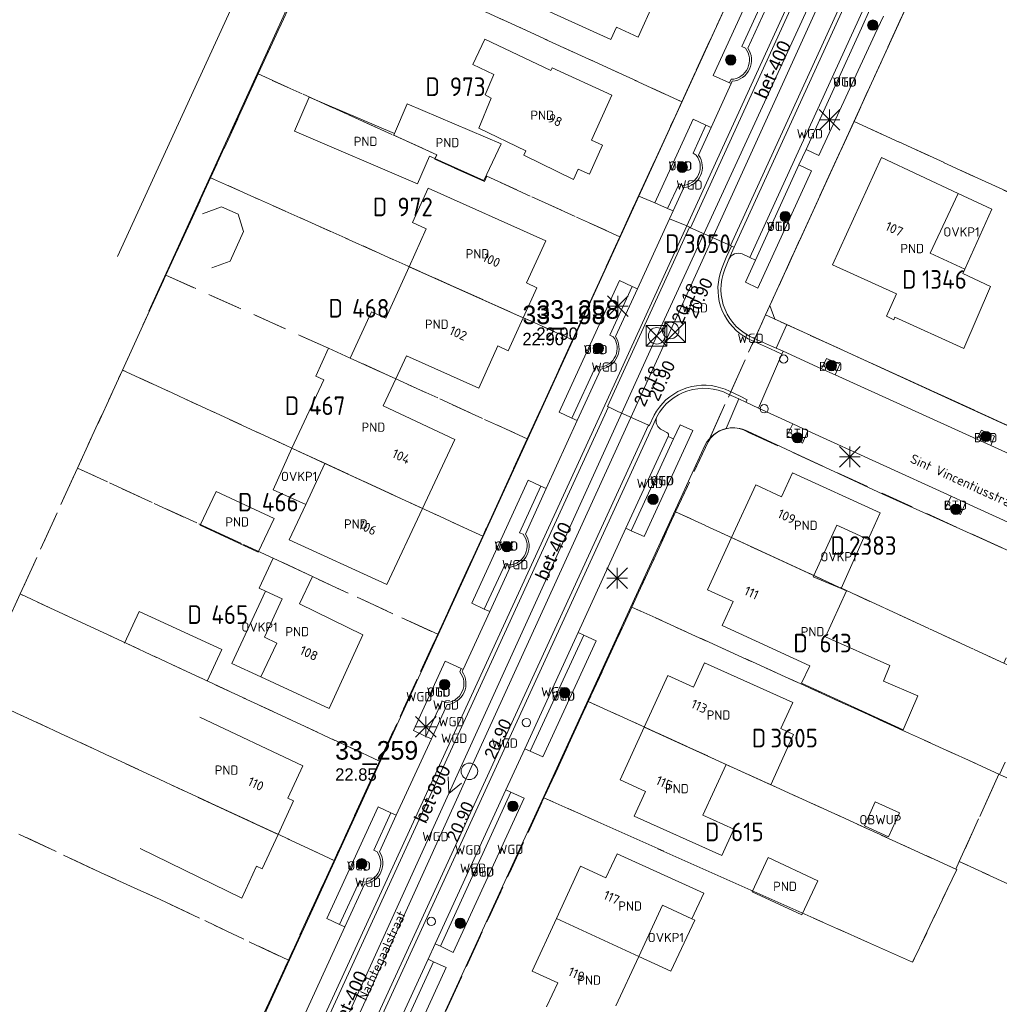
# Model space of a CAD drawing. Header units: metres. Extents: x 207644 to 210135, y 370459 to 373417.
# Tile 19 of 256: x 207854 to 207949, y 372115 to 372210. Entities that reach past the tile are written whole.
import ezdxf
from ezdxf.enums import TextEntityAlignment as Align

# ---------------------------------------------------------------- set-up
doc = ezdxf.new("R2010")
doc.units = ezdxf.units.M
doc.linetypes.add('HIDDEN2', pattern=[4.7625, 3.175, -1.5875])
for name, color, linetype in [('BTD', 7, 'Continuous'), ('CON_BxH400x400mm', 7, 'Continuous'), ('CON_BxH800x800mm', 7, 'Continuous'), ('DMM_BxH400x400mm', 7, 'Continuous'), ('DMM_BxH800x800mm', 7, 'Continuous'), ('GB', 1, 'Continuous'), ('GB07', 1, 'Continuous'), ('GB11', 1, 'Continuous'), ('INV_BxH400x400mm', 7, 'Continuous'), ('INV_BxH800x800mm', 7, 'Continuous'), ('KAD_perceelnummer', 212, 'Continuous'), ('KAD_sectie', 212, 'Continuous'), ('KAD_Vastgesteld_Perceel', 212, 'Continuous'), ('NAR', 7, 'Continuous'), ('NLV_inspectieput', 7, 'Continuous'), ('NNR_inspectieput', 7, 'Continuous'), ('NOD_inspectieput', 7, 'Continuous'), ('OBWUP', 7, 'Continuous'), ('ORL', 7, 'Continuous'), ('OTD', 7, 'Continuous'), ('OVKP1', 7, 'Continuous'), ('PIJL', 7, 'Continuous'), ('PND', 7, 'Continuous'), ('trottoirkolk', 7, 'Continuous'), ('VGO', 7, 'Continuous'), ('WGD', 7, 'Continuous')]:
    doc.layers.add(name, color=color, linetype=linetype)
for name, color, linetype, lineweight in [('GIMGMV', 7, 'Continuous', 25), ('GMV', 7, 'Continuous', 25), ('GP1', 7, 'Continuous', 30), ('GPLANPND', 6, 'Continuous', 25), ('Q21_lantaarnpaal', 1, 'Continuous', 0), ('Q26_boom', 72, 'Continuous', 0), ('Q28_rioolput', 153, 'Continuous', 0)]:
    doc.layers.add(name, color=color, linetype=linetype, lineweight=lineweight)
doc.styles.add('ISO', font='isocpeur.ttf', dxfattribs={"height": 1})
doc.styles.add('ISOCP', font='ISOCP.shx', dxfattribs={"height": 1.8})

# ---------------------------------------------------------------- blocks, each defined once
blk = doc.blocks.new('ACMAP_ANN_TEMPLATE_Vastgesteld_Perceelnummer')
at = {"layer": 'KAD_perceelnummer', "style": 'ISOCP'}
blk.add_attdef('Perceelnummer', text='', height=1.8, dxfattribs=at).set_placement((0, 0), align=Align.MIDDLE)
at = {"layer": 'KAD_sectie', "style": 'ISOCP'}
blk.add_attdef('sectie', text='', height=1.8, dxfattribs=at).set_placement((-2.7, 0), align=Align.MIDDLE_RIGHT)
blk = doc.blocks.new('Q26')
blk.add_hatch(color=256).paths.add_polyline_path([(-0.452, -0.01, 1), (0.548, -0.01, 1)])
blk.add_circle((0.048, -0.01), 0.5)
blk = doc.blocks.new('Q28')
at = {"linetype": 'Continuous'}
for p, q in [((-1, -1), (1, 1)), ((-1, 1), (1, -1))]:
    blk.add_line(p, q, dxfattribs=at)
blk.add_lwpolyline([(1, 1), (1, -1), (-1, -1), (-1, 1)], close=True)
blk = doc.blocks.new('Q21')
for p, q in [((-1, 1), (0, 0)), ((0, 1), (0, 0)), ((0, 0), (1, 1)), ((-1, 0), (0, 0)), ((-1, -1), (0, 0)), ((0, 0), (1, 0)), ((0, 0), (0, -1)), ((0, 0), (1, -1))]:
    blk.add_line(p, q)

msp = doc.modelspace()

# ---------------------------------------------------------------- linework, layer by layer
at = {"layer": 'CON_BxH400x400mm', "color": 253, "linetype": 'Continuous', "lineweight": 13}
for points in [[(207939.77, 372230.33), (207916.83, 372179.77)], [(207916.83, 372179.77), (207897.36, 372137.09)], [(207897.36, 372137.09), (207877.34, 372092.92)]]:
    msp.add_lwpolyline(points, dxfattribs=at)
at = {"layer": 'CON_BxH800x800mm', "color": 253, "linetype": 'Continuous', "lineweight": 13}
for points in [[(207964.761, 372286.21), (207915.48, 372179.25)], [(207915.48, 372179.25), (207875.24, 372090.63)]]:
    msp.add_lwpolyline(points, dxfattribs=at)
at = {"layer": 'GB', "color": 253, "linetype": 'Continuous', "lineweight": 13}
for points in [[(207863.297, 372186.917), (207880.665, 372224.803)], [(207866.343, 372181.636), (207885.081, 372222.733)], [(207911.057, 372207.923), (207904.142, 372211.082)], [(207915.191, 372211.519), (207913.677, 372208.155)], [(207911.602, 372209.121), (207911.057, 372207.923)], [(207913.677, 372208.155), (207911.602, 372209.121)], [(207898.841, 372207.966), (207897.684, 372205.505)], [(207905.243, 372204.952), (207898.841, 372207.966)], [(207897.684, 372205.505), (207899.724, 372204.541)], [(207905.359, 372205.202), (207905.243, 372204.952)], [(207911.142, 372202.535), (207905.359, 372205.202)], [(207909.159, 372198.206), (207911.142, 372202.535)], [(207891.338, 372201.711), (207900.427, 372197.828)], [(207898.263, 372199.35), (207902.828, 372197.164)], [(207910.252, 372197.711), (207909.159, 372198.206)], [(207900.427, 372197.828), (207898.763, 372194.29)], [(207908.982, 372194.902), (207910.252, 372197.711)], [(207892.326, 372193.978), (207893.513, 372196.635)], [(207893.513, 372196.635), (207894.025, 372196.406)], [(207898.763, 372194.29), (207894.025, 372196.406)], [(207902.828, 372197.164), (207902.631, 372196.747)], [(207902.631, 372196.747), (207907.431, 372194.382)], [(207932.504, 372186.133), (207937.225, 372196.506)], [(207937.225, 372196.506), (207944.654, 372193.034)], [(207907.431, 372194.382), (207907.889, 372195.396)], [(207907.889, 372195.396), (207908.982, 372194.902)], [(207893.369, 372193.534), (207891.843, 372190.213)], [(207904.752, 372188.45), (207893.369, 372193.534)], [(207891.843, 372190.213), (207893.188, 372189.6)], [(207902.881, 372184.369), (207904.752, 372188.45)], [(207938.687, 372183.318), (207932.504, 372186.133)], [(207945.102, 372185.275), (207947.782, 372184.015)], [(207902.568, 372180.996), (207903.892, 372183.909)], [(207903.892, 372183.909), (207902.881, 372184.369)], [(207947.782, 372184.015), (207945.191, 372178.028)], [(207937.704, 372181.139), (207938.687, 372183.318)], [(207885.828, 372177.093), (207887.9, 372181.587)], [(207887.9, 372181.587), (207889.276, 372180.964)], [(207938.422, 372180.808), (207937.704, 372181.139)], [(207938.533, 372181.054), (207938.422, 372180.808)], [(207945.191, 372178.028), (207938.533, 372181.054)], [(207901.121, 372177.813), (207902.568, 372180.996)], [(207898.258, 372174.171), (207900.11, 372178.272)], [(207900.11, 372178.272), (207901.121, 372177.813)], [(207883.734, 372178.05), (207882.486, 372175.35)], [(207885.828, 372177.093), (207883.734, 372178.05)], [(207890.236, 372175.082), (207891.267, 372177.315)], [(207891.267, 372177.315), (207898.258, 372174.171)], [(207882.486, 372175.35), (207883.26, 372174.995)], [(207889.027, 372172.466), (207890.236, 372175.082)], [(207895.962, 372169.22), (207889.027, 372172.466)], [(207892.824, 372162.544), (207895.962, 372169.22)], [(207883.376, 372166.903), (207881.523, 372162.933)], [(207927.542, 372163.665), (207928.627, 372165.996)], [(207928.627, 372165.996), (207937.094, 372162.115)], [(207878.457, 372161.557), (207872.844, 372164.178)], [(207922.72, 372159.721), (207925.064, 372164.813)], [(207925.064, 372164.813), (207927.542, 372163.665)], [(207879.92, 372159.497), (207881.523, 372162.933)], [(207892.824, 372162.544), (207889.362, 372155.179)], [(207937.094, 372162.115), (207935.935, 372159.547)], [(207876.933, 372158.294), (207878.457, 372161.557)], [(207871.32, 372160.915), (207876.933, 372158.294)], [(207930.699, 372156.04), (207932.902, 372160.928)], [(207932.902, 372160.928), (207935.527, 372159.733)], [(207889.362, 372155.179), (207879.92, 372159.497)], [(207920.395, 372154.672), (207922.72, 372159.721)], [(207935.935, 372159.547), (207935.527, 372159.733)], [(207878.387, 372157.72), (207877.028, 372154.831)], [(207882.169, 372155.94), (207878.387, 372157.72)], [(207880.907, 372153.289), (207882.169, 372155.94)], [(207930.699, 372156.04), (207930.637, 372155.903)], [(207877.028, 372154.831), (207877.629, 372154.546)], [(207922.874, 372153.53), (207920.395, 372154.672)], [(207921.812, 372151.223), (207922.874, 372153.53)], [(207887.049, 372150.308), (207880.907, 372153.289)], [(207930.287, 372147.287), (207921.812, 372151.223)], [(207883.79, 372143.17), (207887.049, 372150.308)], [(207919.038, 372145.234), (207920.115, 372147.585)], [(207920.115, 372147.585), (207928.648, 372143.746)], [(207929.508, 372145.609), (207930.287, 372147.287)], [(207877.189, 372146.231), (207883.79, 372143.17)], [(207914.281, 372141.375), (207916.568, 372146.366)], [(207916.568, 372146.366), (207919.038, 372145.234)], [(207939.315, 372141.114), (207929.508, 372145.609)], [(207928.648, 372143.746), (207927.481, 372141.229)], [(207871.266, 372142.341), (207881.246, 372137.622)], [(207911.933, 372136.251), (207914.281, 372141.375)], [(207881.246, 372137.622), (207879.805, 372134.498)], [(207922.209, 372137.759), (207919.953, 372132.861)], [(207914.387, 372135.126), (207911.933, 372136.251)], [(207871.123, 372134.572), (207878.848, 372130.985)], [(207879.805, 372134.498), (207880.349, 372134.246)], [(207913.304, 372132.762), (207914.387, 372135.126)], [(207880.349, 372134.246), (207878.848, 372130.985)], [(207921.771, 372128.939), (207913.304, 372132.762)], [(207919.953, 372132.861), (207922.953, 372131.494)], [(207922.953, 372131.494), (207921.771, 372128.939)], [(207877.314, 372127.653), (207878.848, 372130.985)], [(207865.504, 372129.611), (207875.334, 372124.822)], [(207910.574, 372126.781), (207911.647, 372129.117)], [(207911.647, 372129.117), (207920.036, 372125.3)], [(207924.722, 372125.417), (207926.262, 372128.733)], [(207926.262, 372128.733), (207931.074, 372126.498)], [(207875.334, 372124.822), (207876.76, 372127.909)], [(207876.76, 372127.909), (207877.314, 372127.653)], [(207905.779, 372122.834), (207908.112, 372127.913)], [(207908.112, 372127.913), (207910.574, 372126.781)], [(207920.036, 372125.3), (207918.892, 372122.825)], [(207929.534, 372123.182), (207924.722, 372125.417)], [(207916.052, 372124.117), (207913.753, 372119.17)], [(207918.892, 372122.825), (207916.052, 372124.117)], [(207905.779, 372122.834), (207903.446, 372117.755)], [(207911.529, 372114.383), (207913.753, 372119.17)], [(207903.446, 372117.755), (207905.908, 372116.624)], [(207905.908, 372116.624), (207904.835, 372114.289)]]:
    msp.add_lwpolyline(points, dxfattribs=at)
at = {"layer": 'GB07', "color": 253, "linetype": 'Continuous', "lineweight": 13}
for points in [[(207890.108, 372198.833), (207890.034, 372198.67)], [(207890.034, 372198.67), (207894.196, 372196.785)], [(207894.196, 372196.785), (207894.025, 372196.406)], [(207902.568, 372180.996), (207891.532, 372185.944)], [(207885.828, 372177.093), (207890.236, 372175.082)], [(207892.824, 372162.544), (207883.376, 372166.903)], [(207930.699, 372156.04), (207922.72, 372159.721)], [(207922.209, 372137.759), (207914.281, 372141.375)], [(207905.779, 372122.834), (207913.753, 372119.17)]]:
    msp.add_lwpolyline(points, dxfattribs=at)
at = {"layer": 'GB11', "color": 253, "linetype": 'Continuous', "lineweight": 13}
for points in [[(207899.724, 372204.541), (207898.894, 372202.585)], [(207881.852, 372202.36), (207880.44, 372199.056)], [(207890.108, 372198.833), (207881.852, 372202.36)], [(207899.477, 372202.255), (207898.263, 372199.35)], [(207898.894, 372202.585), (207899.477, 372202.255)], [(207890.108, 372198.833), (207891.338, 372201.711)], [(207880.44, 372199.056), (207892.326, 372193.978)], [(207945.3, 372185.713), (207941.947, 372187.242), (207944.654, 372193.034)], [(207893.188, 372189.6), (207891.532, 372185.944)], [(207889.276, 372180.964), (207891.532, 372185.944)], [(207945.3, 372185.713), (207945.102, 372185.275)], [(207883.26, 372174.995), (207880.172, 372168.381)], [(207883.376, 372166.903), (207880.172, 372168.381)], [(207872.844, 372164.178), (207871.32, 372160.915)], [(207930.637, 372155.903), (207933.331, 372154.775)], [(207877.629, 372154.546), (207879.239, 372153.794)], [(207933.835, 372154.564), (207931.822, 372150.096)], [(207933.331, 372154.775), (207933.835, 372154.564)], [(207877.189, 372146.231), (207878.71, 372149.498), (207877.532, 372150.092), (207879.239, 372153.794)], [(207931.822, 372150.096), (207938.039, 372147.335)], [(207938.039, 372147.335), (207937.432, 372145.814)], [(207937.432, 372145.814), (207940.738, 372144.39)], [(207940.738, 372144.39), (207939.315, 372141.114)], [(207922.209, 372137.759), (207926.531, 372135.788), (207928.732, 372140.664), (207927.481, 372141.229)], [(207931.074, 372126.498), (207929.534, 372123.182)]]:
    msp.add_lwpolyline(points, dxfattribs=at)
at = {"layer": 'GIMGMV', "color": 253, "linetype": 'Continuous', "lineweight": 13}
for points in [[(207873.371, 372191.747), (207871.529, 372191.046)], [(207875, 372191.043), (207873.371, 372191.747)], [(207875.5, 372189.346), (207875, 372191.043)], [(207874.214, 372186.476), (207875.5, 372189.346)], [(207872.447, 372185.835), (207874.214, 372186.476)], [(207938.967, 372133.071), (207937.915, 372130.756), (207935.58, 372131.817), (207936.632, 372134.132), (207938.967, 372133.071)]]:
    msp.add_lwpolyline(points, dxfattribs=at)
at = {"layer": 'GMV', "color": 253, "linetype": 'Continuous', "lineweight": 13}
for points in [[(207969.091, 372275.559), (207926.427, 372182.177)], [(207952.508, 372264.578), (207918.385, 372189.883)], [(207918.755, 372189.717), (207952.872, 372264.413)], [(207922.619, 372187.981), (207956.742, 372262.658)], [(207922.985, 372187.817), (207957.108, 372262.492)], [(207913.748, 372192.785), (207936.449, 372242.421)], [(207927.774, 372219.392), (207920.949, 372204.454)], [(207923.73, 372207.244), (207927.716, 372215.982)], [(207924.292, 372207.114), (207928.188, 372215.639)], [(207935.57, 372211.049), (207924.505, 372186.823)], [(207935.283, 372209.041), (207936.1, 372210.828)], [(207936.594, 372208.416), (207937.415, 372210.203)], [(207929.938, 372197.298), (207935.283, 372209.041)], [(207931.156, 372196.718), (207936.594, 372208.416)], [(207924.069, 372207.091), (207923.73, 372207.244)], [(207920.949, 372204.454), (207922.522, 372203.741)], [(207922.522, 372203.741), (207922.678, 372204.081)], [(207920.752, 372199.407), (207922.694, 372203.662)], [(207922.522, 372203.741), (207922.694, 372203.662)], [(207922.694, 372203.662), (207922.799, 372203.892)], [(207915.305, 372192.135), (207919.019, 372200.21)], [(207919.019, 372200.21), (207920.226, 372199.643)], [(207919.01, 372196.928), (207920.226, 372199.643)], [(207919.535, 372196.741), (207920.752, 372199.407)], [(207920.226, 372199.643), (207920.752, 372199.407)], [(207929.25, 372195.792), (207929.938, 372197.298)], [(207929.938, 372197.298), (207931.156, 372196.718)], [(207919.313, 372196.729), (207919.01, 372196.928)], [(207925.044, 372186.586), (207929.25, 372195.792)], [(207930.477, 372195.231), (207929.25, 372195.792)], [(207925.281, 372183.86), (207930.477, 372195.231)], [(207916.534, 372191.583), (207917.643, 372193.967)], [(207917.069, 372191.347), (207918.105, 372193.604)], [(207917.643, 372193.967), (207917.973, 372193.817)], [(207877.324, 372113.145), (207913.748, 372192.785)], [(207913.748, 372192.785), (207915.305, 372192.135)], [(207915.305, 372192.135), (207916.534, 372191.583)], [(207916.534, 372191.583), (207917.069, 372191.347)], [(207916.71, 372190.566), (207917.069, 372191.347)], [(207910.723, 372172.402), (207918.659, 372189.76)], [(207918.385, 372189.883), (207911.707, 372175.265)], [(207913.61, 372183.813), (207916.71, 372190.566)], [(207918.385, 372189.883), (207916.71, 372190.566)], [(207918.659, 372189.76), (207918.385, 372189.883)], [(207918.659, 372189.76), (207918.755, 372189.717)], [(207922.619, 372187.981), (207918.755, 372189.717)], [(207922.21, 372186.835), (207922.714, 372187.939)], [(207922.985, 372187.817), (207922.461, 372186.671)], [(207922.714, 372187.939), (207922.619, 372187.981)], [(207922.714, 372187.939), (207922.985, 372187.817)], [(207921.826, 372185.862), (207922.21, 372186.835)], [(207924.505, 372186.823), (207923.763, 372187.177)], [(207925.044, 372186.586), (207924.505, 372186.823)], [(207921.649, 372185.365), (207921.826, 372185.862)], [(207922.077, 372185.698), (207922.461, 372186.671)], [(207925.044, 372186.586), (207924.06, 372184.432)], [(207921.451, 372184.447), (207921.53, 372184.91)], [(207921.53, 372184.91), (207921.649, 372185.365)], [(207911.886, 372184.609), (207906.044, 372171.845)], [(207913.101, 372184.039), (207910.939, 372179.306)], [(207913.101, 372184.039), (207911.886, 372184.609)], [(207913.101, 372184.039), (207913.61, 372183.813)], [(207921.413, 372183.979), (207921.451, 372184.447)], [(207921.415, 372183.509), (207921.413, 372183.979)], [(207924.06, 372184.432), (207925.281, 372183.86)], [(207913.61, 372183.813), (207911.486, 372179.187)], [(207921.458, 372183.041), (207921.415, 372183.509)], [(207921.541, 372182.578), (207921.458, 372183.041)], [(207921.665, 372182.124), (207921.541, 372182.578)], [(207921.827, 372181.683), (207921.665, 372182.124)], [(207926.427, 372182.177), (207926.927, 372180.86)], [(207922.027, 372181.258), (207921.827, 372181.683)], [(207922.263, 372180.851), (207922.027, 372181.258)], [(207922.533, 372180.467), (207922.263, 372180.851)], [(207922.835, 372180.107), (207922.533, 372180.467)], [(207923.168, 372179.775), (207922.835, 372180.107)], [(207926.927, 372180.86), (207928.059, 372180.342)], [(207928.059, 372180.342), (207927.046, 372178.059)], [(207928.059, 372180.342), (207944.246, 372172.936)], [(207910.939, 372179.306), (207911.277, 372179.152)], [(207923.528, 372179.473), (207923.168, 372179.775)], [(207923.913, 372179.204), (207923.528, 372179.473)], [(207924.32, 372178.969), (207923.913, 372179.204)], [(207924.755, 372178.757), (207924.32, 372178.969)], [(207926.479, 372177.984), (207924.755, 372178.757)], [(207926.604, 372178.257), (207924.858, 372179.039)], [(207927.046, 372178.059), (207926.604, 372178.257)], [(207925.335, 372172.239), (207927.606, 372177.479)], [(207927.606, 372177.479), (207926.479, 372177.984)], [(207927.725, 372177.754), (207927.046, 372178.059)], [(207927.725, 372177.754), (207927.606, 372177.479)], [(207931.432, 372176.069), (207927.725, 372177.754)], [(207907.263, 372171.279), (207909.614, 372176.382)], [(207909.614, 372176.382), (207909.955, 372176.225)], [(207931.913, 372177.066), (207931.432, 372176.069)], [(207933.191, 372176.5), (207931.913, 372177.066)], [(207932.763, 372175.464), (207933.191, 372176.5)], [(207907.79, 372171.05), (207910.065, 372176.032)], [(207932.763, 372175.464), (207931.432, 372176.069)], [(207946.446, 372169.243), (207932.763, 372175.464)], [(207911.707, 372175.265), (207910.45, 372172.527)], [(207919.334, 372174.418), (207918.869, 372174.334)], [(207919.804, 372174.461), (207919.334, 372174.418)], [(207920.277, 372174.464), (207919.804, 372174.461)], [(207920.748, 372174.427), (207920.277, 372174.464)], [(207921.214, 372174.348), (207920.748, 372174.427)], [(207917.132, 372173.613), (207916.744, 372173.343)], [(207917.541, 372173.849), (207917.132, 372173.613)], [(207917.969, 372174.048), (207917.541, 372173.849)], [(207918.413, 372174.211), (207917.969, 372174.048)], [(207918.869, 372174.334), (207918.413, 372174.211)], [(207921.671, 372174.231), (207921.214, 372174.348)], [(207922.117, 372174.074), (207921.671, 372174.231)], [(207922.536, 372173.885), (207922.117, 372174.074)], [(207922.412, 372173.611), (207923.424, 372173.136)], [(207923.545, 372173.41), (207922.536, 372173.885)], [(207910.45, 372172.527), (207873.959, 372093.001)], [(207916.045, 372172.708), (207915.74, 372172.348)], [(207916.381, 372173.04), (207916.045, 372172.708)], [(207916.744, 372173.343), (207916.381, 372173.04)], [(207922.204, 372170.271), (207923.424, 372173.136)], [(207923.424, 372173.136), (207924.114, 372172.812)], [(207924.223, 372173.05), (207923.545, 372173.41)], [(207924.114, 372172.812), (207924.223, 372173.05)], [(207924.114, 372172.812), (207925.335, 372172.239)], [(207944.246, 372172.936), (207953.129, 372168.871)], [(207874.325, 372092.841), (207910.813, 372172.36)], [(207906.044, 372171.845), (207907.263, 372171.279)], [(207910.813, 372172.36), (207910.723, 372172.402)], [(207911.659, 372171.972), (207910.813, 372172.36)], [(207914.675, 372170.588), (207911.659, 372171.972)], [(207915.228, 372171.558), (207914.764, 372170.547)], [(207915.466, 372171.962), (207915.228, 372171.558)], [(207915.74, 372172.348), (207915.466, 372171.962)], [(207928.665, 372170.716), (207925.335, 372172.239)], [(207877.326, 372089.209), (207914.675, 372170.588)], [(207904.785, 372164.468), (207907.79, 372171.05)], [(207907.263, 372171.279), (207907.79, 372171.05)], [(207914.764, 372170.547), (207914.675, 372170.588)], [(207915.037, 372170.422), (207915.492, 372171.414)], [(207917.119, 372169.271), (207917.752, 372170.642)], [(207917.752, 372170.642), (207918.982, 372170.077)], [(207928.085, 372169.584), (207928.665, 372170.716)], [(207930.099, 372170.06), (207928.665, 372170.716)], [(207877.844, 372089.372), (207915.037, 372170.422)], [(207918.982, 372170.077), (207914.263, 372159.815)], [(207916.458, 372169.905), (207916.029, 372170.107)], [(207937.355, 372163.932), (207924.27, 372170.014)], [(207930.099, 372170.06), (207929.576, 372168.864)], [(207943.961, 372163.719), (207930.099, 372170.06)], [(207946.895, 372170.133), (207946.446, 372169.243)], [(207948.179, 372169.533), (207946.895, 372170.133)], [(207920.18, 372168.684), (207887.857, 372098.205)], [(207912.509, 372160.62), (207916.591, 372169.515)], [(207917.119, 372169.271), (207913.017, 372160.387)], [(207917.119, 372169.271), (207916.591, 372169.515)], [(207929.576, 372168.864), (207928.085, 372169.584)], [(207947.814, 372168.621), (207946.446, 372169.243)], [(207947.814, 372168.621), (207948.179, 372169.533)], [(207965.111, 372160.758), (207947.814, 372168.621)], [(207897.579, 372153.358), (207903.048, 372165.265)], [(207903.048, 372165.265), (207904.261, 372164.706)], [(207902.21, 372160.19), (207904.261, 372164.706)], [(207904.785, 372164.468), (207902.775, 372160.065)], [(207904.261, 372164.706), (207904.785, 372164.468)], [(207956.777, 372155.163), (207937.355, 372163.932)], [(207943.413, 372162.613), (207943.961, 372163.719)], [(207945.369, 372163.075), (207943.961, 372163.719)], [(207945.369, 372163.075), (207944.872, 372161.962)], [(207962.446, 372155.264), (207945.369, 372163.075)], [(207944.872, 372161.962), (207943.413, 372162.613)], [(207902.561, 372160.038), (207902.21, 372160.19)], [(207907.877, 372150.527), (207912.509, 372160.62)], [(207913.017, 372160.387), (207912.509, 372160.62)], [(207914.263, 372159.815), (207913.017, 372160.387)], [(207898.791, 372152.792), (207900.842, 372157.205)], [(207899.325, 372152.55), (207901.303, 372156.867)], [(207900.842, 372157.205), (207901.176, 372157.066)], [(207896.758, 372146.945), (207899.325, 372152.55)], [(207898.791, 372152.792), (207897.579, 372153.358)], [(207898.791, 372152.792), (207899.325, 372152.55)], [(207902.71, 372139.268), (207907.877, 372150.527)], [(207908.42, 372150.278), (207903.237, 372139.026)], [(207909.63, 372149.72), (207904.469, 372138.484)], [(207908.42, 372150.278), (207907.877, 372150.527)], [(207908.42, 372150.278), (207909.63, 372149.72)], [(207895.001, 372147.745), (207891.937, 372141.036)], [(207896.574, 372147.029), (207895.001, 372147.745)], [(207896.574, 372147.029), (207896.431, 372146.711)], [(207896.574, 372147.029), (207896.758, 372146.945)], [(207896.758, 372146.945), (207896.665, 372146.743)], [(207893.149, 372140.471), (207894.734, 372143.892)], [(207894.734, 372143.892), (207895.069, 372143.743)], [(207893.679, 372140.225), (207895.205, 372143.544)], [(207891.937, 372141.036), (207893.149, 372140.471)], [(207890.282, 372132.837), (207893.679, 372140.225)], [(207893.149, 372140.471), (207893.679, 372140.225)], [(207900.881, 372135.283), (207902.71, 372139.268)], [(207903.237, 372139.026), (207902.71, 372139.268)], [(207904.469, 372138.484), (207903.237, 372139.026)], [(207894.045, 372120.387), (207900.881, 372135.283)], [(207894.553, 372120.154), (207901.368, 372135.059)], [(207895.796, 372119.56), (207902.667, 372134.492)], [(207901.368, 372135.059), (207900.881, 372135.283)], [(207902.667, 372134.492), (207901.368, 372135.059)], [(207883.574, 372122.835), (207888.546, 372133.654)], [(207888.546, 372133.654), (207889.755, 372133.087)], [(207888.108, 372129.453), (207889.755, 372133.087)], [(207890.282, 372132.837), (207888.653, 372129.295)], [(207889.755, 372133.087), (207890.282, 372132.837)], [(207888.427, 372129.286), (207888.108, 372129.453)], [(207884.801, 372122.266), (207886.759, 372126.518)], [(207885.315, 372122.02), (207887.223, 372126.171)], [(207886.759, 372126.518), (207887.082, 372126.365)], [(207880.27, 372111.047), (207885.315, 372122.02)], [(207884.801, 372122.266), (207883.574, 372122.835)], [(207884.801, 372122.266), (207885.315, 372122.02)], [(207893.359, 372118.892), (207894.045, 372120.387)], [(207894.553, 372120.154), (207894.045, 372120.387)], [(207894.553, 372120.154), (207895.796, 372119.56)], [(207885.628, 372102.046), (207893.359, 372118.892)], [(207893.875, 372118.655), (207886.164, 372101.8)], [(207893.875, 372118.655), (207893.359, 372118.892)], [(207893.875, 372118.655), (207895.123, 372118.088)], [(207895.123, 372118.088), (207887.412, 372101.233)]]:
    msp.add_lwpolyline(points, dxfattribs=at)
for points in [[(207922.678, 372204.081, 0.608286), (207924.069, 372207.091)], [(207922.799, 372203.892, 0.573263), (207924.292, 372207.114)], [(207917.973, 372193.817, 0.614738), (207919.313, 372196.729)], [(207918.105, 372193.604, 0.57827), (207919.535, 372196.741)], [(207922.461, 372186.671, -0.391652), (207923.763, 372187.177)], [(207924.858, 372179.039, -0.411894), (207922.077, 372185.698)], [(207909.955, 372176.225, 0.59935), (207911.277, 372179.152)], [(207911.486, 372179.187, -0.56331), (207910.065, 372176.032)], [(207915.492, 372171.414, -0.407937), (207922.412, 372173.611)], [(207915.492, 372171.414, 0.400185), (207916.029, 372170.107)], [(207916.591, 372169.515, 0.453563), (207916.458, 372169.905)], [(207922.204, 372170.271, 0.222916), (207920.18, 372168.684)], [(207924.27, 372170.014, 0.176705), (207922.204, 372170.271)], [(207901.176, 372157.066, 0.608807), (207902.561, 372160.038)], [(207902.775, 372160.065, -0.572194), (207901.303, 372156.867)], [(207896.665, 372146.743, -0.568217), (207895.205, 372143.544)], [(207895.069, 372143.743, 0.619343), (207896.431, 372146.711)], [(207887.082, 372126.365, 0.592033), (207888.427, 372129.286)], [(207888.653, 372129.295, -0.551959), (207887.223, 372126.171)]]:
    msp.add_lwpolyline(points, format="xyb", dxfattribs=at)
at = {"layer": 'GP1', "color": 253, "linetype": 'Continuous', "lineweight": 13}
for points in [[(207944.654, 372193.034), (207947.918, 372191.508)], [(207947.918, 372191.508), (207945.3, 372185.713)], [(207878.384, 372164.346), (207880.172, 372168.381)], [(207881.523, 372162.933), (207878.384, 372164.346)], [(207933.331, 372154.775), (207935.527, 372159.733)], [(207877.629, 372154.546), (207874.36, 372147.543)], [(207874.36, 372147.543), (207877.189, 372146.231)], [(207913.753, 372119.17), (207916.841, 372117.735), (207919.166, 372122.677), (207918.892, 372122.825)]]:
    msp.add_lwpolyline(points, dxfattribs=at)
at = {"layer": 'GPLANPND', "color": 253, "linetype": 'Continuous', "lineweight": 13}
msp.add_lwpolyline([(207871.998, 372145.834), (207873.395, 372148.878), (207865.397, 372152.548), (207864, 372149.504)], dxfattribs=at)
at = {"layer": 'KAD_Vastgesteld_Perceel', "color": 253, "linetype": 'HIDDEN2', "lineweight": 13}
for points in [[(208001.725, 372354.299), (207983.851, 372305.491), (207978.927, 372294.722), (207977.485, 372291.102), (207969.091, 372275.559), (207959.656, 372254.908), (207955.845, 372246.567), (207953.255, 372240.899), (207950.62, 372235.132), (207948.026, 372229.455), (207945.381, 372223.665), (207941.158, 372214.421), (207934.575, 372200.011), (207926.015, 372181.276), (207920.45, 372168.987), (207917.317, 372162.214), (207913.074, 372152.992), (207908.866, 372143.845), (207904.577, 372134.522), (207889.106, 372100.893), (207854.671, 372056.355), (207850.151, 372049.86), (207845.056, 372042.491)], [(207883.021, 372217.896), (207876.921, 372204.599), (207872.32, 372194.559), (207867.994, 372185.118), (207866.442, 372181.731), (207863.788, 372175.94), (207859.443, 372166.442), (207853.89, 372154.259), (207849.506, 372144.61)], [(207833.253, 372047.689), (207854.496, 372077.015), (207856.172, 372079.329), (207869.627, 372096.508), (207879.84, 372118.807), (207884.265, 372128.469), (207888.666, 372138.078), (207894.289, 372150.354), (207898.643, 372159.859), (207902.957, 372169.278), (207907.344, 372178.855), (207911.918, 372188.841), (207912.856, 372190.889), (207917.291, 372200.549), (207917.921, 372201.913), (207922.614, 372212.177)], [(207953.2, 372156.758), (207924.275, 372169.949), (207923.883, 372170.144), (207923.465, 372170.275), (207923.032, 372170.339), (207922.595, 372170.334), (207922.163, 372170.261), (207921.748, 372170.121), (207921.36, 372169.918), (207921.009, 372169.657), (207920.703, 372169.344), (207920.45, 372168.987), (207926.015, 372181.276), (207952.003, 372169.407)], [(207949.469, 372067.774), (207942.487, 372070.961), (207942.211, 372070.426), (207941.928, 372070.146), (207941.298, 372070.014), (207940.638, 372070.153), (207918.141, 372080.295), (207910.457, 372084.393), (207903.506, 372088.286), (207896.496, 372092.359), (207890.522, 372096.205), (207889.736, 372096.886), (207889.109, 372097.767), (207888.687, 372098.826), (207888.656, 372099.937), (207889.106, 372100.893), (207904.577, 372134.522), (207940.243, 372118.6), (207944.511, 372127.588), (207944.429, 372127.625), (207944.765, 372128.366), (207971.484, 372116.026)]]:
    msp.add_lwpolyline(points, dxfattribs=at)
for points in [[(207917.921, 372201.913), (207883.021, 372217.896), (207885.283, 372222.829), (207887.609, 372227.888), (207922.614, 372212.177), (207917.921, 372201.913)], [(207917.921, 372201.913), (207917.291, 372200.549), (207912.856, 372190.889), (207911.918, 372188.841), (207899.059, 372194.692), (207898.825, 372194.183), (207894.006, 372196.364), (207894.197, 372196.787), (207876.921, 372204.599), (207883.021, 372217.896), (207917.921, 372201.913)], [(207934.575, 372200.011), (207941.158, 372214.421), (207955.046, 372207.922), (207956.851, 372207.106), (207963.211, 372204.25), (207971.932, 372200.265), (207970.14, 372196.353), (207967.676, 372190.952), (207965.127, 372185.349), (207962.606, 372179.803), (207961.941, 372178.346), (207957.093, 372180.46), (207960.596, 372188.067), (207934.575, 372200.011)], [(207907.344, 372178.855), (207872.32, 372194.559), (207876.921, 372204.599), (207894.197, 372196.787), (207894.006, 372196.364), (207898.825, 372194.183), (207899.059, 372194.692), (207911.918, 372188.841), (207907.344, 372178.855)], [(207934.575, 372200.011), (207960.596, 372188.067), (207957.093, 372180.46), (207952.003, 372169.407), (207926.015, 372181.276), (207934.575, 372200.011)], [(207907.344, 372178.855), (207902.957, 372169.278), (207885.828, 372177.093), (207883.734, 372178.05), (207867.994, 372185.118), (207872.32, 372194.559), (207907.344, 372178.855)], [(207898.643, 372159.859), (207863.788, 372175.94), (207866.442, 372181.731), (207867.994, 372185.118), (207883.734, 372178.05), (207885.828, 372177.093), (207902.957, 372169.278), (207898.643, 372159.859)], [(207898.643, 372159.859), (207894.289, 372150.354), (207882.169, 372155.94), (207878.387, 372157.72), (207859.443, 372166.442), (207863.788, 372175.94), (207898.643, 372159.859)], [(207920.45, 372168.987), (207920.703, 372169.344), (207921.009, 372169.657), (207921.36, 372169.918), (207921.748, 372170.121), (207922.163, 372170.261), (207922.595, 372170.334), (207923.032, 372170.339), (207923.465, 372170.275), (207923.883, 372170.144), (207924.275, 372169.949), (207953.2, 372156.758), (207949.079, 372147.559), (207917.317, 372162.214), (207920.45, 372168.987)], [(207859.443, 372166.442), (207878.387, 372157.72), (207882.169, 372155.94), (207894.289, 372150.354), (207888.666, 372138.078), (207853.89, 372154.259), (207859.443, 372166.442)], [(207948.603, 372136.821), (207913.074, 372152.992), (207917.317, 372162.214), (207949.079, 372147.559), (207952.839, 372145.838), (207951.213, 372142.316), (207948.662, 372136.794), (207948.603, 372136.821)], [(207888.666, 372138.078), (207884.265, 372128.469), (207849.506, 372144.61), (207853.89, 372154.259), (207888.666, 372138.078)], [(207944.765, 372128.366), (207944.429, 372127.625), (207908.866, 372143.845), (207913.074, 372152.992), (207948.603, 372136.821), (207944.765, 372128.366)], [(207879.84, 372118.807), (207867.453, 372124.671), (207861.674, 372127.3), (207845.155, 372135.053), (207849.506, 372144.61), (207884.265, 372128.469), (207879.84, 372118.807)], [(207944.429, 372127.625), (207944.511, 372127.588), (207940.243, 372118.6), (207904.577, 372134.522), (207908.866, 372143.845), (207944.429, 372127.625)], [(207972.759, 372118.822), (207971.484, 372116.026), (207944.765, 372128.366), (207948.603, 372136.821), (207948.662, 372136.794), (207966.715, 372128.534), (207968.467, 372127.747), (207968.503, 372127.832), (207973.572, 372125.433), (207973.611, 372125.515), (207975.447, 372124.672), (207972.759, 372118.822)], [(207879.84, 372118.807), (207869.627, 372096.508), (207867.349, 372097.743), (207865.272, 372098.946), (207862.895, 372100.136), (207860.677, 372101.165), (207858.019, 372102.291), (207855.876, 372102.835), (207853.466, 372103.264), (207849.216, 372103.349), (207844.793, 372108.961), (207838.499, 372117.428), (207837.352, 372119.017), (207842.415, 372129.136), (207845.155, 372135.053), (207861.674, 372127.3), (207867.453, 372124.671), (207879.84, 372118.807)]]:
    msp.add_lwpolyline(points, close=True, dxfattribs=at)
at = {"layer": 'NOD_inspectieput', "color": 253, "lineweight": 13}
for centre in [(207916.83, 372179.77), (207915.48, 372179.25), (207897.36, 372137.09)]:
    msp.add_circle(centre, 0.8, dxfattribs=at)
at = {"layer": 'PIJL', "color": 253, "lineweight": 13}
msp.add_lwpolyline([(207895.3, 372136.55), (207895.36, 372134.94), (207896.61, 372135.95)], dxfattribs=at)
at = {"layer": 'trottoirkolk', "color": 253, "lineweight": 13}
for centre in [(207927.77, 372177), (207925.88, 372172.19), (207902.88, 372141.81), (207893.67, 372122.56)]:
    msp.add_circle(centre, 0.4, dxfattribs=at)

# ---------------------------------------------------------------- block references
at = {"layer": 'KAD_Vastgesteld_Perceel', "color": 253, "linetype": 'HIDDEN2', "lineweight": 13}
ref = msp.add_blockref('ACMAP_ANN_TEMPLATE_Vastgesteld_Perceelnummer', (207897.193, 372203.369), dxfattribs=at)
ref.add_attrib('Perceelnummer', '973', dxfattribs={"layer": 'KAD_perceelnummer', "lineweight": 13, "height": 1.8, "style": 'ISOCP'}).set_placement((207897.193, 372203.369), align=Align.MIDDLE)
ref.add_attrib('sectie', 'D', dxfattribs={"layer": 'KAD_sectie', "lineweight": 13, "height": 1.8, "style": 'ISOCP'}).set_placement((207894.493, 372203.369), align=Align.MIDDLE_RIGHT)
ref = msp.add_blockref('ACMAP_ANN_TEMPLATE_Vastgesteld_Perceelnummer', (207892.106, 372191.727), dxfattribs=at)
ref.add_attrib('Perceelnummer', '972', dxfattribs={"layer": 'KAD_perceelnummer', "lineweight": 13, "height": 1.8, "style": 'ISOCP'}).set_placement((207892.106, 372191.727), align=Align.MIDDLE)
ref.add_attrib('sectie', 'D', dxfattribs={"layer": 'KAD_sectie', "lineweight": 13, "height": 1.8, "style": 'ISOCP'}).set_placement((207889.406, 372191.727), align=Align.MIDDLE_RIGHT)
ref = msp.add_blockref('ACMAP_ANN_TEMPLATE_Vastgesteld_Perceelnummer', (207920.388, 372188.171), dxfattribs=at)
ref.add_attrib('Perceelnummer', '3050', dxfattribs={"layer": 'KAD_perceelnummer', "lineweight": 13, "height": 1.8, "style": 'ISOCP'}).set_placement((207920.388, 372188.171), align=Align.MIDDLE)
ref.add_attrib('sectie', 'D', dxfattribs={"layer": 'KAD_sectie', "lineweight": 13, "height": 1.8, "style": 'ISOCP'}).set_placement((207917.688, 372188.171), align=Align.MIDDLE_RIGHT)
ref = msp.add_blockref('ACMAP_ANN_TEMPLATE_Vastgesteld_Perceelnummer', (207943.317, 372184.709), dxfattribs=at)
ref.add_attrib('Perceelnummer', '1346', dxfattribs={"layer": 'KAD_perceelnummer', "lineweight": 13, "height": 1.8, "style": 'ISOCP'}).set_placement((207943.317, 372184.709), align=Align.MIDDLE)
ref.add_attrib('sectie', 'D', dxfattribs={"layer": 'KAD_sectie', "lineweight": 13, "height": 1.8, "style": 'ISOCP'}).set_placement((207940.617, 372184.709), align=Align.MIDDLE_RIGHT)
ref = msp.add_blockref('ACMAP_ANN_TEMPLATE_Vastgesteld_Perceelnummer', (207887.815, 372181.919), dxfattribs=at)
ref.add_attrib('Perceelnummer', '468', dxfattribs={"layer": 'KAD_perceelnummer', "lineweight": 13, "height": 1.8, "style": 'ISOCP'}).set_placement((207887.815, 372181.919), align=Align.MIDDLE)
ref.add_attrib('sectie', 'D', dxfattribs={"layer": 'KAD_sectie', "lineweight": 13, "height": 1.8, "style": 'ISOCP'}).set_placement((207885.115, 372181.919), align=Align.MIDDLE_RIGHT)
ref = msp.add_blockref('ACMAP_ANN_TEMPLATE_Vastgesteld_Perceelnummer', (207883.595, 372172.489), dxfattribs=at)
ref.add_attrib('Perceelnummer', '467', dxfattribs={"layer": 'KAD_perceelnummer', "lineweight": 13, "height": 1.8, "style": 'ISOCP'}).set_placement((207883.595, 372172.489), align=Align.MIDDLE)
ref.add_attrib('sectie', 'D', dxfattribs={"layer": 'KAD_sectie', "lineweight": 13, "height": 1.8, "style": 'ISOCP'}).set_placement((207880.895, 372172.489), align=Align.MIDDLE_RIGHT)
ref = msp.add_blockref('ACMAP_ANN_TEMPLATE_Vastgesteld_Perceelnummer', (207879.058, 372163.147), dxfattribs=at)
ref.add_attrib('Perceelnummer', '466', dxfattribs={"layer": 'KAD_perceelnummer', "lineweight": 13, "height": 1.8, "style": 'ISOCP'}).set_placement((207879.058, 372163.147), align=Align.MIDDLE)
ref.add_attrib('sectie', 'D', dxfattribs={"layer": 'KAD_sectie', "lineweight": 13, "height": 1.8, "style": 'ISOCP'}).set_placement((207876.358, 372163.147), align=Align.MIDDLE_RIGHT)
ref = msp.add_blockref('ACMAP_ANN_TEMPLATE_Vastgesteld_Perceelnummer', (207936.394, 372158.949), dxfattribs=at)
ref.add_attrib('Perceelnummer', '2383', dxfattribs={"layer": 'KAD_perceelnummer', "lineweight": 13, "height": 1.8, "style": 'ISOCP'}).set_placement((207936.394, 372158.949), align=Align.MIDDLE)
ref.add_attrib('sectie', 'D', dxfattribs={"layer": 'KAD_sectie', "lineweight": 13, "height": 1.8, "style": 'ISOCP'}).set_placement((207933.694, 372158.949), align=Align.MIDDLE_RIGHT)
ref = msp.add_blockref('ACMAP_ANN_TEMPLATE_Vastgesteld_Perceelnummer', (207874.17, 372152.26), dxfattribs=at)
ref.add_attrib('Perceelnummer', '465', dxfattribs={"layer": 'KAD_perceelnummer', "lineweight": 13, "height": 1.8, "style": 'ISOCP'}).set_placement((207874.17, 372152.26), align=Align.MIDDLE)
ref.add_attrib('sectie', 'D', dxfattribs={"layer": 'KAD_sectie', "lineweight": 13, "height": 1.8, "style": 'ISOCP'}).set_placement((207871.47, 372152.26), align=Align.MIDDLE_RIGHT)
ref = msp.add_blockref('ACMAP_ANN_TEMPLATE_Vastgesteld_Perceelnummer', (207932.8, 372149.504), dxfattribs=at)
ref.add_attrib('Perceelnummer', '613', dxfattribs={"layer": 'KAD_perceelnummer', "lineweight": 13, "height": 1.8, "style": 'ISOCP'}).set_placement((207932.8, 372149.504), align=Align.MIDDLE)
ref.add_attrib('sectie', 'D', dxfattribs={"layer": 'KAD_sectie', "lineweight": 13, "height": 1.8, "style": 'ISOCP'}).set_placement((207930.1, 372149.504), align=Align.MIDDLE_RIGHT)
ref = msp.add_blockref('ACMAP_ANN_TEMPLATE_Vastgesteld_Perceelnummer', (207928.78, 372140.309), dxfattribs=at)
ref.add_attrib('Perceelnummer', '3605', dxfattribs={"layer": 'KAD_perceelnummer', "lineweight": 13, "height": 1.8, "style": 'ISOCP'}).set_placement((207928.78, 372140.309), align=Align.MIDDLE)
ref.add_attrib('sectie', 'D', dxfattribs={"layer": 'KAD_sectie', "lineweight": 13, "height": 1.8, "style": 'ISOCP'}).set_placement((207926.08, 372140.309), align=Align.MIDDLE_RIGHT)
ref = msp.add_blockref('ACMAP_ANN_TEMPLATE_Vastgesteld_Perceelnummer', (207924.255, 372131.222), dxfattribs=at)
ref.add_attrib('Perceelnummer', '615', dxfattribs={"layer": 'KAD_perceelnummer', "lineweight": 13, "height": 1.8, "style": 'ISOCP'}).set_placement((207924.255, 372131.222), align=Align.MIDDLE)
ref.add_attrib('sectie', 'D', dxfattribs={"layer": 'KAD_sectie', "lineweight": 13, "height": 1.8, "style": 'ISOCP'}).set_placement((207921.555, 372131.222), align=Align.MIDDLE_RIGHT)
at = {"layer": 'Q21_lantaarnpaal', "color": 253}
for p in [(207932.195, 372200.161), (207911.706, 372182.134), (207934.186, 372167.526), (207911.655, 372155.778), (207893.136, 372141.401)]:
    msp.add_blockref('Q21', p, dxfattribs=at)
at = {"layer": 'Q26_boom', "color": 253}
for p in [(207936.343, 372209.341), (207922.606, 372205.964), (207917.905, 372195.579), (207927.867, 372190.81), (207909.781, 372178.051), (207932.334, 372176.376), (207929.058, 372169.391), (207947.294, 372169.514), (207915.082, 372163.431), (207944.388, 372162.467), (207900.935, 372158.85), (207894.91, 372145.491), (207906.532, 372144.713), (207901.517, 372133.72), (207886.887, 372128.149), (207896.421, 372122.394)]:
    msp.add_blockref('Q26', p, dxfattribs=at)
at = {"layer": 'Q28_rioolput', "color": 253}
for p in [(207915.476, 372179.247), (207917.266, 372179.617)]:
    msp.add_blockref('Q28', p, dxfattribs=at)

# ---------------------------------------------------------------- texts
at = {"layer": 'BTD', "color": 253, "linetype": 'Continuous', "lineweight": 13, "style": 'ISO'}
for p in [(207932.312, 372176.279), (207929.092, 372169.81), (207947.313, 372169.394), (207944.391, 372162.85)]:
    msp.add_text('BTD', height=0.9, dxfattribs=at).set_placement(p, align=Align.MIDDLE_CENTER)
at = {"layer": 'DMM_BxH400x400mm', "color": 253, "lineweight": 13}
for rotation, p in [(65.6, (207926.09, 372202.07)), (65.48, (207904.87, 372155.45)), (65.62, (207885.13, 372112.01))]:
    msp.add_text('bet-400', height=1.3, rotation=rotation, dxfattribs=at).set_placement(p)
at = {"layer": 'DMM_BxH800x800mm', "color": 253, "lineweight": 13}
msp.add_text('bet-800', height=1.3, rotation=65.58, dxfattribs=at).set_placement((207893.15, 372131.95))
at = {"layer": 'INV_BxH400x400mm', "color": 253, "lineweight": 13}
for rotation, p in [(65.6, (207919.3, 372180.85)), (65.48, (207915.65, 372172.84)), (65.48, (207899.83, 372138.16)), (65.62, (207896.19, 372130.15))]:
    msp.add_text('20.90', height=1.2, rotation=rotation, dxfattribs=at).set_placement(p)
at = {"layer": 'INV_BxH800x800mm', "color": 253, "lineweight": 13}
for rotation, p in [(65.26, (207917.95, 372180.31)), (65.58, (207914.31, 372172.31))]:
    msp.add_text('20.18', height=1.2, rotation=rotation, dxfattribs=at).set_placement(p)
at = {"layer": 'NAR', "color": 253, "linetype": 'Continuous', "lineweight": 13, "style": 'ISO'}
for s, rotation, p in [('98', 335.2, (207905.645, 372200.139)), ('107', 335.5, (207938.472, 372189.589)), ('100', 335.9, (207899.499, 372186.59)), ('102', 335.6, (207896.277, 372179.503)), ('104', 334.8, (207890.766, 372167.569)), ('109', 335.3, (207928.062, 372161.759)), ('106', 334.8, (207887.523, 372160.67)), ('111', 335.3, (207924.659, 372154.369)), ('108', 335.5, (207881.837, 372148.524)), ('113', 335.4, (207919.601, 372143.384)), ('110', 335.3, (207876.695, 372135.874)), ('115', 335.4, (207916.204, 372135.969)), ('117', 335.3, (207911.117, 372124.873)), ('119', 335.3, (207907.711, 372117.457))]:
    msp.add_text(s, height=0.9, rotation=rotation, dxfattribs=at).set_placement(p, align=Align.MIDDLE_CENTER)
at = {"layer": 'NLV_inspectieput', "color": 253, "lineweight": 13}
for s, p in [('22.90', (207902.49, 372178.34)), ('22.90', (207903.84, 372178.86)), ('22.85', (207884.37, 372136.18))]:
    msp.add_text(s, height=1.2, dxfattribs=at).set_placement(p)
at = {"layer": 'NNR_inspectieput', "color": 253, "lineweight": 13}
for s, p in [('33_198', (207902.49, 372180.38)), ('33_258', (207903.84, 372180.9)), ('33_259', (207884.37, 372138.22))]:
    msp.add_text(s, height=1.8, dxfattribs=at).set_placement(p)
at = {"layer": 'OBWUP', "color": 253, "linetype": 'Continuous', "lineweight": 13, "style": 'ISO'}
msp.add_text('OBWUP', height=0.9, dxfattribs=at).set_placement((207937.13, 372132.409), align=Align.MIDDLE_CENTER)
at = {"layer": 'ORL', "color": 253, "linetype": 'Continuous', "lineweight": 13, "style": 'ISO'}
for s, rotation, p in [('Sint Vincentiusstraat', 335.5, (207945.393, 372165.03)), ('Nachtegaalstraat', 65.4, (207888.903, 372119.252))]:
    msp.add_text(s, height=0.9, rotation=rotation, dxfattribs=at).set_placement(p, align=Align.MIDDLE_CENTER)
at = {"layer": 'OTD', "color": 253, "linetype": 'Continuous', "lineweight": 13, "style": 'ISO'}
for p in [(207933.677, 372203.827), (207917.766, 372195.699), (207927.269, 372189.834), (207909.573, 372177.924), (207916, 372165.22), (207900.92, 372158.903), (207894.384, 372144.766), (207906.434, 372144.365), (207886.665, 372127.938), (207898.61, 372127.351)]:
    msp.add_text('OTD', height=0.9, dxfattribs=at).set_placement(p, align=Align.MIDDLE_CENTER)
at = {"layer": 'OVKP1', "color": 253, "linetype": 'Continuous', "lineweight": 13, "style": 'ISO'}
for p in [(207944.974, 372189.311), (207880.88, 372165.638), (207933.082, 372157.863), (207877.059, 372151.052), (207916.375, 372121.001)]:
    msp.add_text('OVKP1', height=0.9, dxfattribs=at).set_placement(p, align=Align.MIDDLE_CENTER)
at = {"layer": 'PND', "color": 253, "linetype": 'Continuous', "lineweight": 13, "style": 'ISO'}
for p in [(207904.413, 372200.606), (207887.318, 372198.072), (207895.231, 372197.958), (207940.211, 372187.701), (207898.142, 372187.191), (207894.198, 372180.373), (207888.067, 372170.406), (207874.889, 372161.236), (207886.372, 372161.034), (207929.907, 372160.907), (207880.705, 372150.615), (207930.567, 372150.613), (207921.465, 372142.538), (207873.867, 372137.205), (207917.443, 372135.413), (207927.898, 372125.958), (207912.908, 372124.051), (207908.945, 372116.878)]:
    msp.add_text('PND', height=0.9, dxfattribs=at).set_placement(p, align=Align.MIDDLE_CENTER)
at = {"layer": 'VGO', "color": 253, "linetype": 'Continuous', "lineweight": 13, "style": 'ISO'}
for p in [(207933.677, 372203.827), (207917.766, 372195.699), (207927.269, 372189.834), (207909.573, 372177.924), (207916, 372165.22), (207900.92, 372158.903), (207894.384, 372144.766), (207906.434, 372144.365), (207886.665, 372127.938), (207898.61, 372127.351)]:
    msp.add_text('VGO', height=0.9, dxfattribs=at).set_placement(p, align=Align.MIDDLE_CENTER)
at = {"layer": 'WGD', "color": 253, "linetype": 'Continuous', "lineweight": 13, "style": 'ISO'}
for p in [(207930.303, 372198.809), (207918.643, 372193.859), (207919.165, 372181.96), (207924.569, 372179.014), (207910.437, 372176.224), (207914.814, 372164.961), (207901.788, 372157.095), (207905.565, 372144.785), (207892.507, 372144.313), (207895.088, 372143.518), (207895.606, 372141.904), (207895.878, 372140.291), (207900.775, 372139.823), (207894.067, 372130.776), (207897.235, 372129.483), (207901.305, 372129.53), (207897.707, 372127.71), (207887.542, 372126.355)]:
    msp.add_text('WGD', height=0.9, dxfattribs=at).set_placement(p, align=Align.MIDDLE_CENTER)

doc.saveas('drawing.dxf')
